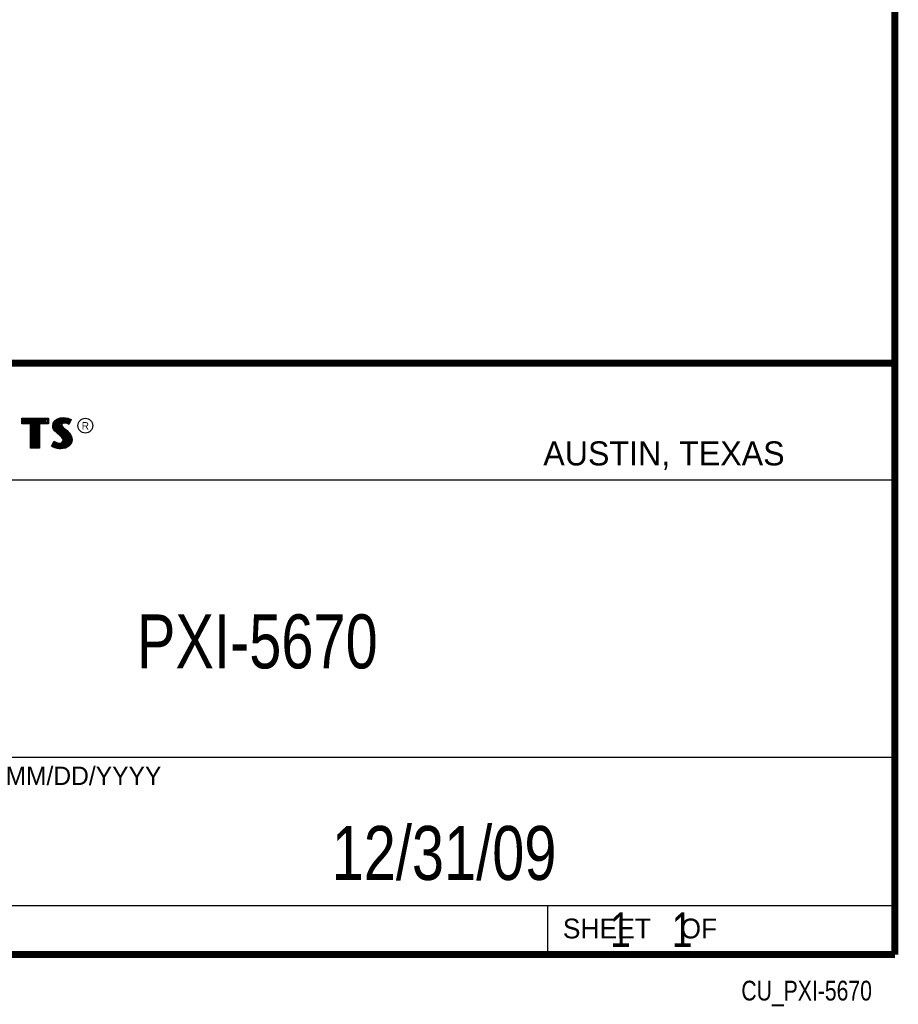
# Model space of a CAD drawing. Header units: inches. Extents: x 0.2 to 16.8, y 0.1 to 10.8.
# Tile 16 of 21: x 14.2 to 16.8, y 0.1 to 3. Entities that reach past the tile are written whole.
import ezdxf
from ezdxf.enums import TextEntityAlignment as Align

# ---------------------------------------------------------------- set-up
doc = ezdxf.new("R2010")
doc.units = ezdxf.units.IN
doc.header["$LTSCALE"] = 0.935
doc.header["$MEASUREMENT"] = 0
doc.layers.get('0').update_dxf_attribs({"linetype": 'CONTINUOUS'})
doc.styles.get("Standard").update_dxf_attribs({"font": 'txt', "width": 0.8})

msp = doc.modelspace()

# ---------------------------------------------------------------- linework, layer by layer
at = {"color": 2, "linetype": 'CONTINUOUS'}
for p, q in [((13.0652, 1.9695), (16.745, 1.9695)), ((16.745, 1.9695), (16.745, 0.2605)), ((14.2237, 1.8113), (14.3005, 1.8113)), ((14.2237, 1.795), (14.2237, 1.8113)), ((14.2262, 1.8087), (14.2979, 1.8087)), ((14.2262, 1.7975), (14.2262, 1.8087)), ((14.2514, 1.7975), (14.2262, 1.7975)), ((14.2282, 1.7975), (14.2282, 1.8087)), ((14.2317, 1.7975), (14.2317, 1.8087)), ((14.2351, 1.7975), (14.2351, 1.8087)), ((14.2386, 1.7975), (14.2386, 1.8087)), ((14.2421, 1.7975), (14.2421, 1.8087)), ((14.2456, 1.7975), (14.2456, 1.8087)), ((14.249, 1.7975), (14.249, 1.8087)), ((14.2514, 1.7975), (14.2525, 1.8087)), ((14.2514, 1.7266), (14.2514, 1.7975)), ((14.256, 1.7266), (14.256, 1.8087)), ((14.2595, 1.7266), (14.2595, 1.8087)), ((14.2629, 1.7266), (14.2629, 1.8087)), ((14.2664, 1.7266), (14.2664, 1.8087)), ((14.2699, 1.7266), (14.2699, 1.8087)), ((14.2727, 1.7975), (14.2734, 1.8087)), ((14.2979, 1.7975), (14.2727, 1.7975)), ((14.2727, 1.7975), (14.2727, 1.7266)), ((14.2768, 1.7975), (14.2768, 1.8087)), ((14.2803, 1.7975), (14.2803, 1.8087)), ((14.2838, 1.7975), (14.2838, 1.8087)), ((14.2873, 1.7975), (14.2873, 1.8087)), ((14.2907, 1.7975), (14.2907, 1.8087)), ((14.2942, 1.7975), (14.2942, 1.8087)), ((14.2979, 1.8087), (14.2979, 1.7975)), ((14.3005, 1.8113), (14.3005, 1.795)), ((14.3132, 1.7895), (14.3147, 1.797)), ((14.3147, 1.797), (14.3194, 1.8038)), ((14.3158, 1.7893), (14.3171, 1.796)), ((14.3171, 1.796), (14.3212, 1.8021)), ((14.3186, 1.7785), (14.3186, 1.7981)), ((14.3194, 1.8038), (14.3255, 1.8083)), ((14.3212, 1.8021), (14.3268, 1.8061)), ((14.322, 1.7748), (14.322, 1.8026)), ((14.3255, 1.8083), (14.3342, 1.8118)), ((14.3255, 1.7713), (14.3255, 1.8052)), ((14.3268, 1.8061), (14.3349, 1.8093)), ((14.329, 1.7684), (14.329, 1.807)), ((14.3325, 1.7655), (14.3325, 1.8084)), ((14.3342, 1.8118), (14.3438, 1.8128)), ((14.3349, 1.8093), (14.3439, 1.8103)), ((14.337, 1.7936), (14.3359, 1.8094)), ((14.3387, 1.7962), (14.337, 1.7936)), ((14.3411, 1.7979), (14.3387, 1.7962)), ((14.3394, 1.7967), (14.3394, 1.8098)), ((14.3442, 1.7988), (14.3411, 1.7979)), ((14.3447, 1.7964), (14.3422, 1.7956)), ((14.3429, 1.7984), (14.3429, 1.8102)), ((14.3438, 1.8128), (14.3503, 1.8124)), ((14.3439, 1.8103), (14.3499, 1.8099)), ((14.3474, 1.7992), (14.3442, 1.7988)), ((14.3474, 1.7967), (14.3447, 1.7964)), ((14.3464, 1.7991), (14.3464, 1.8101)), ((14.3506, 1.799), (14.3474, 1.7992)), ((14.3503, 1.7965), (14.3474, 1.7967)), ((14.3498, 1.7991), (14.3498, 1.8099)), ((14.3499, 1.8099), (14.3567, 1.8085)), ((14.3503, 1.8124), (14.3573, 1.8109)), ((14.3548, 1.7956), (14.3503, 1.7965)), ((14.3554, 1.7981), (14.3506, 1.799)), ((14.3533, 1.7985), (14.3533, 1.8092)), ((14.3583, 1.7972), (14.3554, 1.7981)), ((14.3567, 1.8085), (14.3607, 1.807)), ((14.3568, 1.7976), (14.3568, 1.8084)), ((14.3573, 1.8109), (14.3617, 1.8094)), ((14.3586, 1.797), (14.3583, 1.7972)), ((14.3631, 1.806), (14.3586, 1.797)), ((14.3665, 1.8071), (14.3596, 1.7934)), ((14.3603, 1.8003), (14.3603, 1.8072)), ((14.3607, 1.807), (14.3631, 1.806)), ((14.3617, 1.8094), (14.3665, 1.8071)), ((14.2488, 1.795), (14.2237, 1.795)), ((14.2488, 1.724), (14.2488, 1.795)), ((14.3005, 1.795), (14.2753, 1.795)), ((14.2753, 1.795), (14.2753, 1.724)), ((14.3138, 1.7838), (14.3132, 1.7895)), ((14.3158, 1.7787), (14.3138, 1.7838)), ((14.3163, 1.7844), (14.3158, 1.7893)), ((14.3185, 1.7748), (14.3158, 1.7787)), ((14.318, 1.7798), (14.3163, 1.7844)), ((14.3204, 1.7764), (14.318, 1.7798)), ((14.3237, 1.7695), (14.3185, 1.7748)), ((14.3255, 1.7714), (14.3204, 1.7764)), ((14.3357, 1.7595), (14.3237, 1.7695)), ((14.3375, 1.7613), (14.3255, 1.7714)), ((14.3359, 1.7626), (14.3368, 1.7911)), ((14.337, 1.7936), (14.3368, 1.7911)), ((14.3368, 1.7911), (14.3376, 1.7874)), ((14.3376, 1.7874), (14.3413, 1.7829)), ((14.3395, 1.7928), (14.3393, 1.7913)), ((14.3393, 1.7913), (14.3399, 1.7886)), ((14.3394, 1.7594), (14.3394, 1.7852)), ((14.3405, 1.7944), (14.3395, 1.7928)), ((14.3399, 1.7886), (14.3431, 1.7847)), ((14.3422, 1.7956), (14.3405, 1.7944)), ((14.3413, 1.7829), (14.3529, 1.7732)), ((14.3429, 1.7552), (14.3429, 1.7815)), ((14.3431, 1.7847), (14.3546, 1.7751)), ((14.3464, 1.7266), (14.3464, 1.7787)), ((14.3498, 1.7271), (14.3498, 1.7758)), ((14.3529, 1.7732), (14.356, 1.7701)), ((14.3533, 1.7293), (14.3533, 1.7728)), ((14.3546, 1.7751), (14.3578, 1.7719)), ((14.3572, 1.7949), (14.3548, 1.7956)), ((14.356, 1.7701), (14.359, 1.767)), ((14.3568, 1.7306), (14.3568, 1.7693)), ((14.3596, 1.7934), (14.3572, 1.7949)), ((14.3578, 1.7719), (14.3609, 1.7686)), ((14.3609, 1.7686), (14.3645, 1.764)), ((14.3092, 1.7305), (14.317, 1.7449)), ((14.3125, 1.7314), (14.3178, 1.7412)), ((14.317, 1.7449), (14.3203, 1.7425)), ((14.3178, 1.7412), (14.319, 1.7404)), ((14.3186, 1.728), (14.319, 1.7404)), ((14.319, 1.7404), (14.3226, 1.7385)), ((14.3203, 1.7425), (14.3236, 1.7409)), ((14.322, 1.7272), (14.322, 1.7387)), ((14.3236, 1.7409), (14.3279, 1.7394)), ((14.3279, 1.7394), (14.3318, 1.7389)), ((14.3318, 1.7389), (14.3354, 1.7392)), ((14.3354, 1.7392), (14.3381, 1.7403)), ((14.3396, 1.7556), (14.3357, 1.7595)), ((14.3416, 1.7572), (14.3375, 1.7613)), ((14.3381, 1.7403), (14.3407, 1.7421)), ((14.3393, 1.738), (14.3426, 1.7403)), ((14.3419, 1.752), (14.3396, 1.7556)), ((14.3407, 1.7421), (14.3422, 1.7445)), ((14.3442, 1.753), (14.3416, 1.7572)), ((14.3429, 1.7482), (14.3419, 1.752)), ((14.3422, 1.7445), (14.3429, 1.7482)), ((14.3426, 1.7403), (14.3446, 1.7435)), ((14.3429, 1.7262), (14.3429, 1.7405)), ((14.3455, 1.7483), (14.3442, 1.753)), ((14.3446, 1.7435), (14.3455, 1.7483)), ((14.359, 1.767), (14.3624, 1.7626)), ((14.3603, 1.7344), (14.3603, 1.7654)), ((14.3624, 1.7626), (14.3649, 1.7576)), ((14.3657, 1.7434), (14.3631, 1.7376)), ((14.3637, 1.7383), (14.3649, 1.7576)), ((14.3645, 1.764), (14.3672, 1.7586)), ((14.3649, 1.7576), (14.3661, 1.7537)), ((14.3681, 1.7427), (14.3653, 1.7362)), ((14.3665, 1.7485), (14.3657, 1.7434)), ((14.3661, 1.7537), (14.3665, 1.7485)), ((14.3672, 1.7586), (14.3686, 1.7542)), ((14.369, 1.7484), (14.3681, 1.7427)), ((14.3686, 1.7542), (14.369, 1.7484)), ((14.2753, 1.724), (14.2488, 1.724)), ((14.2727, 1.7266), (14.2514, 1.7266)), ((14.3141, 1.7272), (14.3092, 1.7305)), ((14.3153, 1.7295), (14.3125, 1.7314)), ((14.3189, 1.7253), (14.3141, 1.7272)), ((14.3151, 1.7296), (14.3151, 1.7361)), ((14.3197, 1.7277), (14.3153, 1.7295)), ((14.326, 1.7238), (14.3189, 1.7253)), ((14.3264, 1.7263), (14.3197, 1.7277)), ((14.3226, 1.7385), (14.3274, 1.7369)), ((14.3255, 1.7264), (14.3255, 1.7376)), ((14.332, 1.7229), (14.326, 1.7238)), ((14.3322, 1.7254), (14.3264, 1.7263)), ((14.3274, 1.7369), (14.3318, 1.7364)), ((14.329, 1.7259), (14.329, 1.7367)), ((14.3318, 1.7364), (14.336, 1.7367)), ((14.3363, 1.7227), (14.332, 1.7229)), ((14.3362, 1.7253), (14.3322, 1.7254)), ((14.3325, 1.7254), (14.3325, 1.7363)), ((14.3359, 1.7252), (14.3359, 1.7367)), ((14.336, 1.7367), (14.3393, 1.738)), ((14.3492, 1.727), (14.3362, 1.7253)), ((14.35, 1.7245), (14.3363, 1.7227)), ((14.3394, 1.7257), (14.3394, 1.7381)), ((14.358, 1.7319), (14.3492, 1.727)), ((14.3596, 1.7299), (14.35, 1.7245)), ((14.3631, 1.7376), (14.358, 1.7319)), ((14.3653, 1.7362), (14.3596, 1.7299)), ((13.0653, 1.6329), (16.75, 1.6329)), ((13.0652, 0.8295), (16.745, 0.8295)), ((13.0652, 0.4005), (16.745, 0.4005)), ((15.745, 0.4005), (15.745, 0.2605)), ((13.0652, 0.2605), (16.745, 0.2605)), ((15.7462, 0.2607), (16.7462, 0.2607)), ((15.7462, 0.2607), (15.7462, 0.2602)), ((15.7462, 0.2602), (16.7462, 0.2602)), ((16.7462, 0.2607), (16.7462, 0.2602))]:
    msp.add_line(p, q, dxfattribs=at)
at = {"color": 7, "linetype": 'CONTINUOUS', "const_width": 0.02}
for points in [[(16.75, 0.2586), (16.75, 10.7586)], [(11.4718, 1.9702), (16.75, 1.9707)], [(0.25, 0.2586), (16.75, 0.2586)]]:
    msp.add_lwpolyline(points, dxfattribs=at)
at = {"color": 2, "linetype": 'CONTINUOUS'}
msp.add_circle((14.4074, 1.7896), 0.0215, dxfattribs=at)

# ---------------------------------------------------------------- texts
for s, height, p in [('R', 0.0217, (14.3971, 1.7782)), ('AUSTIN, TEXAS', 0.069617, (15.7327, 1.6745)), ('MM/DD/YYYY', 0.05325, (14.1765, 0.7494)), ('SHEET    OF', 0.057262, (15.7892, 0.3052))]:
    msp.add_text(s, height=height, dxfattribs=at).set_placement(p)
at = {"color": 7, "linetype": 'CONTINUOUS', "width": 0.8}
msp.add_text('PXI-5670', height=0.15625, dxfattribs=at).set_placement((14.9051, 1.0869), align=Align.CENTER)
at = {"color": 2, "linetype": 'CONTINUOUS', "width": 0.8}
msp.add_text('CU_PXI-5670', height=0.057262, dxfattribs=at).set_placement((16.6837, 0.1254), align=Align.RIGHT)
at = {"color": 7, "linetype": 'CONTINUOUS'}
for s, insert, char_height, width, attachment_point in [('12/31/09 ', (15.4455, 0.6307), 0.15625, 1.125, 2), ('    1    1', (15.8075, 0.3805), 0.1, 0.8, 1)]:
    msp.add_mtext(s, dxfattribs=dict(at, insert=insert, char_height=char_height, width=width, attachment_point=attachment_point))

doc.saveas('drawing.dxf')
